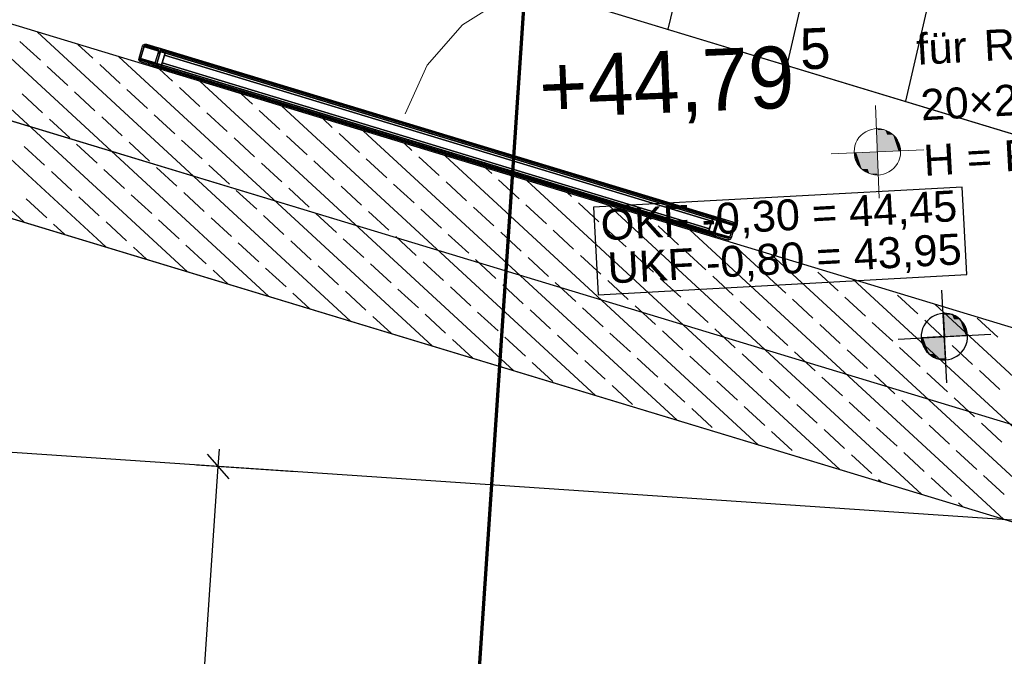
# Model space of a CAD drawing. Extents: x -779 to 790, y -208 to 633.
# Tile 219 of 232: x 381 to 444, y 264 to 305. Entities that reach past the tile are written whole.
import ezdxf
from ezdxf.lldxf.tags import DXFTag

# ---------------------------------------------------------------- set-up
doc = ezdxf.new("R2010")
doc.units = 0
doc.layers.get('0').update_dxf_attribs({"lineweight": 25})
for name, color, linetype, lineweight, true_color in [('01 Allgemein Bemaßung', 7, 'Continuous', 25, 0x848484), ('01 Höhen im Gebäude - Basis', 7, 'Continuous', 25, 0x848484), ('01 Höhen im Gebäude - Basis-gefuellt', 7, 'Continuous', 35, 0xfefefe), ('02 Raster Bemaßung', 7, 'Continuous', 25, 0x848484), ('02 Raster Gebäude-A07F5V4QWF', 7, 'Continuous', 25, 0x848484), ('10 Wege Bestand - 2D', 9, 'Continuous', 18, 0x808080), ('20 Fenster als Fassade-A07F5V52WF', 9, 'Continuous', 25, 0x808080), ('20 Fundament-A07F5V4OWF', 7, 'Continuous', 25, 0x848484), ('20 Magerbeton Bohrungen', 7, 'Continuous', 25, 0x848484), ('30 Baugrubenplanung', 7, 'Continuous', 25, 0x848484), ('60 Höhen Außen (Bestand - bleibt)', 9, 'Continuous', 18, 0x808080), ('S_Regenwasser_Grundleitung', 7, 'Continuous', 70, 0x0080ff)]:
    doc.layers.add(name, color=color, linetype=linetype, lineweight=lineweight, true_color=true_color)
doc.layers.add('02 Raster Gebäude-A07F5V53WF', color=7, linetype='Continuous', lineweight=13)
doc.styles.get("Standard").update_dxf_attribs({"font": 'arial.ttf'})
tags = doc.linetypes.add('Raster-A07F5V4TWF', pattern=[0.2, 0.1, -0.05, 0, -0.05]).pattern_tags.tags
tags[10:11] = [DXFTag(74, 4), DXFTag(75, 0), DXFTag(340, '0'), DXFTag(46, 1.0), DXFTag(50, 0.0), DXFTag(44, 0.0), DXFTag(45, 0.0)]
tags[8:9] = [DXFTag(74, 4), DXFTag(75, 0), DXFTag(340, '0'), DXFTag(46, 1.0), DXFTag(50, 0.0), DXFTag(44, 0.0), DXFTag(45, 0.0)]
tags[6:7] = [DXFTag(74, 4), DXFTag(75, 0), DXFTag(340, '0'), DXFTag(46, 1.0), DXFTag(50, 0.0), DXFTag(44, 0.0), DXFTag(45, 0.0)]
tags[4:5] = [DXFTag(74, 4), DXFTag(75, 0), DXFTag(340, '0'), DXFTag(46, 1.0), DXFTag(50, 0.0), DXFTag(44, 0.0), DXFTag(45, 0.0)]
tags = doc.linetypes.add('Raster-A07F5V57WF', pattern=[0.2, 0.1, -0.05, 0, -0.05]).pattern_tags.tags
tags[10:11] = [DXFTag(74, 4), DXFTag(75, 0), DXFTag(340, '0'), DXFTag(46, 1.0), DXFTag(50, 0.0), DXFTag(44, 0.0), DXFTag(45, 0.0)]
tags[8:9] = [DXFTag(74, 4), DXFTag(75, 0), DXFTag(340, '0'), DXFTag(46, 1.0), DXFTag(50, 0.0), DXFTag(44, 0.0), DXFTag(45, 0.0)]
tags[6:7] = [DXFTag(74, 4), DXFTag(75, 0), DXFTag(340, '0'), DXFTag(46, 1.0), DXFTag(50, 0.0), DXFTag(44, 0.0), DXFTag(45, 0.0)]
tags[4:5] = [DXFTag(74, 4), DXFTag(75, 0), DXFTag(340, '0'), DXFTag(46, 1.0), DXFTag(50, 0.0), DXFTag(44, 0.0), DXFTag(45, 0.0)]
tags = doc.linetypes.add('Strichpunkt', pattern=[1, 0.5, -0.25, 0, -0.25]).pattern_tags.tags
tags[10:11] = [DXFTag(74, 4), DXFTag(75, 0), DXFTag(340, '0'), DXFTag(46, 1.0), DXFTag(50, 0.0), DXFTag(44, 0.0), DXFTag(45, 0.0)]
tags[8:9] = [DXFTag(74, 4), DXFTag(75, 0), DXFTag(340, '0'), DXFTag(46, 1.0), DXFTag(50, 0.0), DXFTag(44, 0.0), DXFTag(45, 0.0)]
tags[6:7] = [DXFTag(74, 4), DXFTag(75, 0), DXFTag(340, '0'), DXFTag(46, 1.0), DXFTag(50, 0.0), DXFTag(44, 0.0), DXFTag(45, 0.0)]
tags[4:5] = [DXFTag(74, 4), DXFTag(75, 0), DXFTag(340, '0'), DXFTag(46, 1.0), DXFTag(50, 0.0), DXFTag(44, 0.0), DXFTag(45, 0.0)]
tags = doc.linetypes.add('Wipeout_Contour-A07F5V4SWF', pattern=[1, 0, -1]).pattern_tags.tags
tags[6:7] = [DXFTag(74, 4), DXFTag(75, 0), DXFTag(340, '0'), DXFTag(46, 1.0), DXFTag(50, 0.0), DXFTag(44, 0.0), DXFTag(45, 0.0)]
tags[4:5] = [DXFTag(74, 4), DXFTag(75, 0), DXFTag(340, '0'), DXFTag(46, 1.0), DXFTag(50, 0.0), DXFTag(44, 0.0), DXFTag(45, 0.0)]

# ---------------------------------------------------------------- blocks, each defined once
blk = doc.blocks.new('Referenz-A07F5V4VWF', base_point=(-401.415, -176.34))
at = {"color": 0, "linetype": 'ByBlock', "lineweight": -2, "ltscale": 12.5}
for p, q in [((134.01, 366.956), (464.718, 266.687)), ((449.327, 283.894), (202.636, 358.69)), ((206.036, 345.118), (464.718, 266.687)), ((440.993, 286.093), (440.414, 286.175)), ((440.414, 286.175), (440.495, 284.677)), ((441.497, 285.795), (440.993, 286.093)), ((441.848, 285.326), (441.497, 285.795)), ((441.993, 284.759), (441.848, 285.326)), ((440.495, 284.677), (438.998, 284.595)), ((438.998, 284.595), (439.143, 284.028)), ((440.495, 284.677), (441.993, 284.759)), ((440.577, 283.179), (440.495, 284.677)), ((439.143, 284.028), (439.494, 283.56)), ((439.494, 283.56), (439.998, 283.262)), ((439.998, 283.262), (440.577, 283.179))]:
    blk.add_line(p, q, dxfattribs=at)
at = {"layer": '01 Höhen im Gebäude - Basis', "color": 0, "linetype": 'Wipeout_Contour-A07F5V4SWF', "lineweight": -2, "ltscale": 1.625}
for p, q in [((441.635, 294.331), (417.809, 293.027)), ((441.944, 288.681), (441.635, 294.331)), ((417.809, 293.027), (418.118, 287.378)), ((418.118, 287.378), (441.944, 288.681))]:
    blk.add_line(p, q, dxfattribs=at)
at = {"layer": '01 Höhen im Gebäude - Basis', "color": 0, "lineweight": -2}
for p, q in [((440.659, 281.682), (440.332, 287.673)), ((439.535, 285.83), (439.393, 285.694)), ((439.693, 285.945), (439.535, 285.83)), ((439.866, 286.039), (439.693, 285.945)), ((440.049, 286.11), (439.866, 286.039)), ((440.24, 286.156), (440.049, 286.11)), ((440.435, 286.176), (440.24, 286.156)), ((440.631, 286.171), (440.435, 286.176)), ((440.825, 286.141), (440.631, 286.171)), ((441.013, 286.086), (440.825, 286.141)), ((441.192, 286.006), (441.013, 286.086)), ((441.36, 285.904), (441.192, 286.006)), ((441.512, 285.78), (441.36, 285.904)), ((441.648, 285.638), (441.512, 285.78)), ((439.087, 285.195), (439.032, 285.007)), ((439.167, 285.374), (439.087, 285.195)), ((439.269, 285.542), (439.167, 285.374)), ((439.393, 285.694), (439.269, 285.542)), ((441.763, 285.48), (441.648, 285.638)), ((441.857, 285.307), (441.763, 285.48)), ((441.928, 285.124), (441.857, 285.307)), ((441.974, 284.933), (441.928, 285.124)), ((437.5, 284.513), (443.491, 284.841)), ((439.001, 284.813), (438.997, 284.617)), ((438.997, 284.617), (439.017, 284.422)), ((439.032, 285.007), (439.001, 284.813)), ((441.959, 284.348), (441.99, 284.542)), ((441.994, 284.738), (441.974, 284.933)), ((441.99, 284.542), (441.994, 284.738)), ((439.017, 284.422), (439.063, 284.231)), ((439.063, 284.231), (439.134, 284.048)), ((439.134, 284.048), (439.228, 283.875)), ((439.228, 283.875), (439.343, 283.717)), ((441.722, 283.813), (441.824, 283.981)), ((441.824, 283.981), (441.904, 284.16)), ((441.904, 284.16), (441.959, 284.348)), ((439.343, 283.717), (439.478, 283.575)), ((439.478, 283.575), (439.631, 283.451)), ((439.631, 283.451), (439.799, 283.349)), ((439.799, 283.349), (439.978, 283.269)), ((439.978, 283.269), (440.166, 283.214)), ((440.166, 283.214), (440.36, 283.183)), ((440.751, 283.199), (440.942, 283.245)), ((440.942, 283.245), (441.125, 283.316)), ((441.125, 283.316), (441.298, 283.41)), ((441.298, 283.41), (441.456, 283.525)), ((441.456, 283.525), (441.598, 283.66)), ((441.598, 283.66), (441.722, 283.813)), ((440.36, 283.183), (440.556, 283.178)), ((440.556, 283.178), (440.751, 283.199))]:
    blk.add_line(p, q, dxfattribs=at)
at = {"layer": '01 Höhen im Gebäude - Basis-gefuellt', "color": 0}
for points in [[(440.435, 286.172), (440.414, 286.172), (440.414, 286.175)], [(440.495, 284.677), (440.435, 286.172), (440.414, 286.172)], [(441.049, 284.708), (440.494, 284.708), (440.435, 286.172)], [(440.993, 286.093), (440.468, 286.093), (440.435, 286.172)], [(441.049, 284.708), (440.993, 286.093), (440.468, 286.093)], [(441.54, 284.735), (441.048, 284.735), (440.993, 286.093)], [(441.497, 285.795), (441.113, 285.795), (440.993, 286.093)], [(441.54, 284.735), (441.497, 285.795), (441.113, 285.795)], [(441.871, 284.753), (441.539, 284.753), (441.497, 285.795)], [(441.848, 285.326), (441.665, 285.326), (441.497, 285.795)], [(441.871, 284.753), (441.848, 285.326), (441.665, 285.326)], [(441.993, 284.759), (441.871, 284.759), (441.848, 285.326)], [(439.12, 284.595), (438.998, 284.595), (439.12, 284.602)], [(439.143, 284.028), (439.12, 284.595), (438.998, 284.595)], [(439.452, 284.602), (439.12, 284.602), (439.451, 284.62)], [(439.326, 284.028), (439.143, 284.028), (439.12, 284.602)], [(439.494, 283.56), (439.452, 284.602), (439.12, 284.602)], [(439.943, 284.62), (439.451, 284.62), (439.942, 284.647)], [(439.878, 283.56), (439.494, 283.56), (439.451, 284.62)], [(439.998, 283.262), (439.943, 284.62), (439.451, 284.62)], [(440.497, 284.647), (439.942, 284.647), (440.495, 284.677)], [(440.523, 283.262), (439.998, 283.262), (439.942, 284.647)], [(440.556, 283.183), (440.497, 284.647), (439.942, 284.647)], [(440.495, 284.677), (441.049, 284.708), (440.494, 284.708)], [(440.577, 283.183), (440.556, 283.183), (440.495, 284.677)], [(441.049, 284.708), (441.54, 284.735), (441.048, 284.735)], [(441.54, 284.735), (441.871, 284.753), (441.539, 284.753)], [(441.871, 284.753), (441.993, 284.759), (441.871, 284.759)], [(439.494, 283.56), (439.326, 284.028), (439.143, 284.028)], [(439.998, 283.262), (439.878, 283.56), (439.494, 283.56)], [(440.556, 283.183), (440.523, 283.262), (439.998, 283.262)], [(440.577, 283.179), (440.577, 283.183), (440.556, 283.183)]]:
    blk.add_solid(points, dxfattribs=at)
at = {"layer": '02 Raster Bemaßung', "color": 0, "lineweight": -2}
for p, q in [((394.256, 275.482), (392.861, 277.08)), ((393.558, 276.281), (393.634, 277.404)), ((389.288, 213.109), (393.558, 276.281)), ((398.548, 275.944), (392.155, 276.376))]:
    blk.add_line(p, q, dxfattribs=at)
at = {"layer": '02 Raster Gebäude-A07F5V4QWF', "color": 0, "linetype": 'Raster-A07F5V4TWF', "lineweight": -2, "ltscale": 187.5}
blk.add_line((458.124, 274.957), (-306.446, 506.77), dxfattribs=at)
at = {"layer": '02 Raster Gebäude-A07F5V4QWF', "color": 0, "linetype": 'Strichpunkt', "lineweight": -2, "ltscale": 0.405}
blk.add_line((558.736, 265.116), (250.271, 285.966), dxfattribs=at)
at = {"layer": '20 Fundament-A07F5V4OWF', "color": 0, "lineweight": -2}
for p, q in [((449.327, 283.894), (202.636, 358.69)), ((206.036, 345.118), (464.718, 266.687)), ((381.01, 292.066), (360.748, 310.751)), ((386.286, 290.467), (366.023, 309.151)), ((391.561, 288.867), (371.299, 307.552)), ((396.836, 287.268), (376.574, 305.953)), ((402.112, 285.669), (381.849, 304.353)), ((382.063, 302.524), (380.739, 303.744)), ((385.455, 302.661), (384.487, 303.553)), ((407.387, 284.069), (387.124, 302.754)), ((383.827, 300.896), (382.504, 302.117)), ((387.219, 301.034), (385.896, 302.254)), ((390.611, 301.171), (389.762, 301.954)), ((412.662, 282.47), (392.4, 301.154)), ((385.592, 299.269), (384.269, 300.49)), ((388.984, 299.407), (387.66, 300.627)), ((392.376, 299.544), (391.052, 300.764)), ((382.2, 299.132), (380.877, 300.352)), ((395.767, 299.681), (395.037, 300.354)), ((394.14, 297.917), (392.817, 299.137)), ((397.532, 298.054), (396.209, 299.275)), ((417.938, 280.87), (397.675, 299.555)), ((383.965, 297.505), (382.641, 298.725)), ((387.357, 297.642), (386.033, 298.862)), ((390.748, 297.779), (389.425, 299)), ((400.924, 298.192), (400.313, 298.755)), ((423.213, 279.271), (402.95, 297.955)), ((389.121, 296.015), (387.798, 297.235)), ((392.513, 296.152), (391.19, 297.373)), ((395.905, 296.29), (394.581, 297.51)), ((399.297, 296.427), (397.973, 297.647)), ((402.688, 296.564), (401.365, 297.785)), ((382.338, 295.74), (381.014, 296.96)), ((385.729, 295.877), (384.406, 297.098)), ((406.08, 296.702), (405.588, 297.156)), ((401.061, 294.8), (399.738, 296.02)), ((404.453, 294.937), (403.129, 296.158)), ((407.845, 295.075), (406.521, 296.295)), ((428.488, 277.671), (408.226, 296.356)), ((384.102, 294.113), (382.779, 295.333)), ((387.494, 294.25), (386.171, 295.471)), ((390.886, 294.388), (389.562, 295.608)), ((394.278, 294.525), (392.954, 295.745)), ((397.669, 294.662), (396.346, 295.883)), ((411.236, 295.212), (410.863, 295.556)), ((409.609, 293.447), (408.286, 294.668)), ((413.001, 293.585), (411.678, 294.805)), ((433.763, 276.072), (413.501, 294.756)), ((396.042, 292.898), (394.719, 294.118)), ((399.434, 293.035), (398.111, 294.256)), ((402.826, 293.173), (401.502, 294.393)), ((406.218, 293.31), (404.894, 294.53)), ((382.475, 292.348), (381.152, 293.569)), ((385.867, 292.486), (384.543, 293.706)), ((389.259, 292.623), (387.935, 293.843)), ((392.65, 292.76), (391.327, 293.981)), ((416.393, 293.722), (416.139, 293.957)), ((404.59, 291.545), (403.267, 292.766)), ((407.982, 291.683), (406.659, 292.903)), ((411.374, 291.82), (410.05, 293.041)), ((414.766, 291.958), (413.442, 293.178)), ((418.157, 292.095), (416.834, 293.316)), ((439.039, 274.472), (418.776, 293.157)), ((391.023, 290.996), (389.7, 292.216)), ((394.415, 291.133), (393.092, 292.354)), ((397.807, 291.271), (396.483, 292.491)), ((401.199, 291.408), (399.875, 292.628)), ((421.549, 292.233), (421.414, 292.357)), ((383.648, 291.267), (382.916, 291.941)), ((387.632, 290.858), (386.308, 292.079)), ((416.53, 290.331), (415.207, 291.551)), ((419.922, 290.468), (418.599, 291.688)), ((423.314, 290.605), (421.99, 291.826)), ((444.314, 272.873), (424.052, 291.558)), ((399.571, 289.643), (398.248, 290.864)), ((402.963, 289.781), (401.64, 291.001)), ((406.355, 289.918), (405.032, 291.139)), ((409.747, 290.056), (408.423, 291.276)), ((413.138, 290.193), (411.815, 291.414)), ((388.923, 289.667), (388.073, 290.452)), ((392.788, 289.369), (391.464, 290.589)), ((396.18, 289.506), (394.856, 290.726)), ((426.706, 290.743), (426.689, 290.758)), ((428.47, 289.116), (427.147, 290.336)), ((411.511, 288.429), (410.188, 289.649)), ((414.903, 288.566), (413.58, 289.786)), ((418.295, 288.703), (416.971, 289.924)), ((421.687, 288.841), (420.363, 290.061)), ((425.078, 288.978), (423.755, 290.199)), ((449.589, 271.274), (429.327, 289.958)), ((394.199, 288.068), (393.229, 288.962)), ((397.944, 287.879), (396.621, 289.099)), ((401.336, 288.016), (400.013, 289.237)), ((404.728, 288.154), (403.404, 289.374)), ((408.12, 288.291), (406.796, 289.512)), ((420.059, 287.076), (418.736, 288.297)), ((423.451, 287.214), (422.128, 288.434)), ((426.843, 287.351), (425.52, 288.571)), ((430.235, 287.488), (428.911, 288.709)), ((433.627, 287.626), (432.303, 288.846)), ((454.865, 269.674), (434.602, 288.359)), ((406.492, 286.527), (405.169, 287.747)), ((409.884, 286.664), (408.561, 287.884)), ((413.276, 286.801), (411.952, 288.022)), ((416.668, 286.939), (415.344, 288.159)), ((399.474, 286.468), (398.385, 287.472)), ((403.101, 286.389), (401.777, 287.61)), ((431.999, 285.861), (430.676, 287.082)), ((435.391, 285.999), (434.068, 287.219)), ((438.783, 286.136), (437.459, 287.356)), ((415.04, 285.174), (413.717, 286.395)), ((418.432, 285.312), (417.109, 286.532)), ((421.824, 285.449), (420.501, 286.669)), ((425.216, 285.586), (423.892, 286.807)), ((428.608, 285.724), (427.284, 286.944)), ((460.14, 268.075), (439.878, 286.759)), ((404.749, 284.869), (403.542, 285.982)), ((408.257, 284.899), (406.934, 286.12)), ((411.649, 285.037), (410.325, 286.257)), ((443.939, 284.646), (442.616, 285.867)), ((426.98, 283.959), (425.657, 285.18)), ((430.372, 284.097), (429.049, 285.317)), ((433.764, 284.234), (432.44, 285.454)), ((437.156, 284.371), (435.832, 285.592)), ((440.547, 284.509), (439.224, 285.729)), ((410.022, 283.272), (408.698, 284.493)), ((413.413, 283.41), (412.09, 284.63)), ((416.805, 283.547), (415.482, 284.767)), ((420.197, 283.684), (418.873, 284.905)), ((423.589, 283.822), (422.265, 285.042)), ((438.92, 282.744), (437.597, 283.965)), ((442.312, 282.882), (440.989, 284.102)), ((421.961, 282.057), (420.638, 283.278)), ((425.353, 282.195), (424.03, 283.415)), ((428.745, 282.332), (427.422, 283.552)), ((432.137, 282.469), (430.813, 283.69)), ((435.529, 282.607), (434.205, 283.827)), ((415.178, 281.782), (413.854, 283.003)), ((418.57, 281.92), (417.246, 283.14)), ((433.901, 280.842), (432.578, 282.063)), ((437.293, 280.98), (435.97, 282.2)), ((440.685, 281.117), (439.361, 282.338)), ((444.077, 281.255), (442.753, 282.475)), ((420.334, 280.293), (419.011, 281.513)), ((423.726, 280.43), (422.403, 281.65)), ((427.118, 280.567), (425.794, 281.788)), ((430.51, 280.705), (429.186, 281.925)), ((442.449, 279.49), (441.126, 280.71)), ((425.491, 278.803), (424.167, 280.023)), ((428.882, 278.94), (427.559, 280.161)), ((432.274, 279.078), (430.951, 280.298)), ((435.666, 279.215), (434.343, 280.436)), ((439.058, 279.353), (437.734, 280.573)), ((437.431, 277.588), (436.107, 278.808)), ((440.822, 277.725), (439.499, 278.946)), ((444.214, 277.863), (442.891, 279.083)), ((430.647, 277.313), (429.324, 278.534)), ((434.039, 277.451), (432.715, 278.671)), ((431.126, 276.872), (431.088, 276.906)), ((435.803, 275.823), (434.48, 277.044)), ((439.195, 275.961), (437.872, 277.181)), ((442.587, 276.098), (441.263, 277.319)), ((444.351, 274.471), (443.028, 275.691)), ((436.401, 275.272), (436.245, 275.417)), ((440.96, 274.334), (439.636, 275.554)), ((441.676, 273.673), (441.401, 273.927))]:
    blk.add_line(p, q, dxfattribs=at)
at = {"layer": '20 Magerbeton Bohrungen', "color": 0, "lineweight": -2}
blk.add_line((206.036, 345.118), (464.718, 266.687), dxfattribs=at)
at = {"layer": '30 Baugrubenplanung', "color": 0, "lineweight": -2}
for p, q in [((138.963, 390.536), (489.954, 284.117)), ((319.714, 335.733), (489.954, 284.117)), ((428.171, 328.356), (422.628, 304.53)), ((435.898, 326.261), (430.302, 302.204)), ((443.62, 324.143), (437.975, 299.877))]:
    blk.add_line(p, q, dxfattribs=at)
at = {"layer": '01 Allgemein Bemaßung', "color": 0, "linetype": 'ByBlock', "lineweight": -2, "ltscale": 0.21125, "char_height": 2.00026, "attachment_point": 1, "rotation": 3.13197}
for s, insert in [('{\\fArial;RR 03}', (442.991, 304.469)), ('{\\fArial;für}', (438.631, 304.231)), ('{\\fArial;20×20}', (438.902, 300.638)), ('{\\fArial;H = Fundamenthöhe}', (439.09, 297.055))]:
    blk.add_mtext(s, dxfattribs=dict(at, insert=insert))
at = {"layer": '01 Höhen im Gebäude - Basis', "color": 0, "linetype": 'ByBlock', "lineweight": -2, "ltscale": 0.21125, "char_height": 2.00026, "attachment_point": 1, "rotation": 3.13197}
for s, insert in [('{\\fArial;OKF -0,30 = 44,45}', (418.226, 292.878)), ('{\\fArial;UKF -0,80 = 43,95}', (418.671, 290.098))]:
    blk.add_mtext(s, dxfattribs=dict(at, insert=insert))
blk = doc.blocks.new('Referenz-A07F5V59WF', base_point=(-759.499, -206.186))
at = {"layer": '02 Raster Gebäude-A07F5V53WF', "color": 0, "linetype": 'Raster-A07F5V57WF', "ltscale": 117.000008}
blk.add_line((458.011, 274.994), (-306.417, 506.754), dxfattribs=at)
at = {"layer": '10 Wege Bestand - 2D', "color": 0, "linetype": 'Continuous', "ltscale": 162.000017}
for p, q in [((412.257, 306.648), (409.338, 304.81)), ((409.338, 304.81), (407.07, 302.211)), ((407.07, 302.211), (405.646, 299.07))]:
    blk.add_line(p, q, dxfattribs=at)
at = {"layer": '20 Fenster als Fassade-A07F5V52WF', "color": 0, "linetype": 'Continuous', "lineweight": -2, "ltscale": 225.000015}
for p, q in [((388.726, 303.523), (388.817, 303.572)), ((388.726, 303.523), (388.817, 303.572)), ((388.817, 303.572), (388.92, 303.569)), ((388.817, 303.572), (388.92, 303.569)), ((388.92, 303.569), (426.815, 292.08)), ((388.92, 303.569), (389.686, 303.336)), ((388.439, 302.67), (388.671, 303.435)), ((388.534, 302.641), (388.767, 303.406)), ((388.671, 303.435), (388.726, 303.523)), ((388.671, 303.435), (426.948, 291.83)), ((388.767, 303.406), (388.794, 303.45)), ((389.723, 303.116), (388.767, 303.406)), ((388.794, 303.45), (388.84, 303.475)), ((388.84, 303.475), (388.891, 303.473)), ((388.891, 303.473), (389.657, 303.241)), ((389.491, 302.351), (389.723, 303.116)), ((389.558, 302.226), (389.848, 303.183)), ((389.587, 302.322), (389.819, 303.087)), ((389.657, 303.241), (389.701, 303.213)), ((389.82, 303.109), (389.673, 302.949)), ((426.049, 292.312), (389.686, 303.336)), ((389.686, 303.336), (389.774, 303.282)), ((389.701, 303.213), (389.725, 303.168)), ((389.723, 303.116), (389.725, 303.168)), ((389.774, 303.282), (389.823, 303.191)), ((389.819, 303.087), (389.823, 303.191)), ((425.8, 292.178), (389.819, 303.087)), ((389.848, 303.183), (390.154, 303.09)), ((390.154, 303.09), (389.864, 302.133)), ((390.086, 302.865), (390.154, 303.09)), ((390.154, 303.09), (425.522, 292.367)), ((388.435, 302.566), (388.439, 302.67)), ((388.484, 302.475), (388.435, 302.566)), ((388.435, 302.566), (388.484, 302.475)), ((388.439, 302.67), (426.716, 291.065)), ((388.572, 302.42), (388.484, 302.475)), ((388.484, 302.475), (388.572, 302.42)), ((388.533, 302.589), (388.534, 302.641)), ((388.533, 302.589), (388.557, 302.543)), ((389.491, 302.351), (388.534, 302.641)), ((388.557, 302.543), (388.601, 302.516)), ((388.572, 302.42), (426.466, 290.931)), ((388.572, 302.42), (389.338, 302.188)), ((388.601, 302.516), (389.367, 302.284)), ((389.127, 302.357), (389.051, 302.275)), ((389.418, 302.282), (389.464, 302.307)), ((389.464, 302.307), (389.491, 302.351)), ((389.532, 302.234), (389.587, 302.322)), ((425.568, 291.413), (389.587, 302.322)), ((389.864, 302.133), (389.933, 302.358)), ((389.933, 302.358), (390.086, 302.865)), ((389.933, 302.358), (425.301, 291.635)), ((425.301, 291.635), (389.933, 302.358)), ((425.454, 292.142), (390.086, 302.865)), ((390.086, 302.865), (425.454, 292.142)), ((425.701, 291.164), (389.338, 302.188)), ((389.338, 302.188), (389.441, 302.185)), ((389.367, 302.284), (389.418, 302.282)), ((389.441, 302.185), (389.532, 302.234)), ((389.864, 302.133), (389.558, 302.226)), ((425.232, 291.41), (389.864, 302.133)), ((425.232, 291.41), (425.522, 292.367)), ((425.454, 292.142), (425.301, 291.635)), ((425.522, 292.367), (425.454, 292.142)), ((425.522, 292.367), (425.829, 292.274)), ((425.829, 292.274), (425.539, 291.317)), ((425.568, 291.413), (425.8, 292.178)), ((425.663, 291.384), (425.895, 292.149)), ((425.8, 292.178), (425.854, 292.266)), ((425.854, 292.266), (425.946, 292.315)), ((425.895, 292.149), (425.923, 292.193)), ((426.852, 291.859), (425.895, 292.149)), ((425.923, 292.193), (425.968, 292.218)), ((425.946, 292.315), (426.049, 292.312)), ((425.968, 292.218), (426.02, 292.216)), ((426.02, 292.216), (426.786, 291.984)), ((426.097, 292.297), (426.021, 292.216)), ((426.049, 292.312), (426.815, 292.08)), ((425.301, 291.635), (425.232, 291.41)), ((425.864, 292.045), (425.708, 291.876)), ((426.62, 291.094), (426.852, 291.859)), ((426.948, 291.83), (426.716, 291.065)), ((426.786, 291.984), (426.83, 291.957)), ((426.815, 292.08), (426.903, 292.025)), ((426.815, 292.08), (426.903, 292.025)), ((426.83, 291.957), (426.854, 291.911)), ((426.852, 291.859), (426.854, 291.911)), ((426.903, 292.025), (426.951, 291.934)), ((426.903, 292.025), (426.951, 291.934)), ((426.951, 291.934), (426.948, 291.83)), ((425.539, 291.317), (425.232, 291.41)), ((425.564, 291.309), (425.568, 291.413)), ((425.564, 291.309), (425.613, 291.218)), ((425.613, 291.218), (425.701, 291.164)), ((425.662, 291.332), (425.663, 291.384)), ((425.662, 291.332), (425.686, 291.287)), ((426.62, 291.094), (425.663, 291.384)), ((425.686, 291.287), (425.73, 291.259)), ((425.701, 291.164), (426.466, 290.931)), ((425.73, 291.259), (426.495, 291.027)), ((426.57, 290.928), (426.466, 290.931)), ((426.466, 290.931), (426.57, 290.928)), ((426.495, 291.027), (426.547, 291.025)), ((426.547, 291.025), (426.593, 291.05)), ((426.661, 290.977), (426.57, 290.928)), ((426.57, 290.928), (426.661, 290.977)), ((426.593, 291.05), (426.62, 291.094)), ((426.716, 291.065), (426.661, 290.977))]:
    blk.add_line(p, q, dxfattribs=at)
at = {"layer": '20 Fenster als Fassade-A07F5V52WF', "color": 0, "linetype": 'Continuous', "lineweight": -2, "ltscale": 293729.28125}
for p, q in [((388.767, 303.406), (388.534, 302.641)), ((389.723, 303.116), (388.767, 303.406)), ((389.491, 302.351), (389.723, 303.116)), ((388.534, 302.641), (389.491, 302.351))]:
    blk.add_line(p, q, dxfattribs=at)
at = {"layer": '20 Fenster als Fassade-A07F5V52WF', "color": 0, "linetype": 'Continuous', "lineweight": -2, "ltscale": 294142.3125}
for p, q in [((388.794, 303.45), (388.767, 303.406)), ((388.767, 303.406), (389.723, 303.116)), ((389.725, 303.168), (388.794, 303.45)), ((389.723, 303.116), (389.725, 303.168))]:
    blk.add_line(p, q, dxfattribs=at)
at = {"layer": '20 Fenster als Fassade-A07F5V52WF', "color": 0, "linetype": 'Continuous', "lineweight": -2, "ltscale": 294156}
for p, q in [((388.84, 303.475), (388.794, 303.45)), ((388.794, 303.45), (389.725, 303.168)), ((389.701, 303.213), (388.84, 303.475)), ((389.725, 303.168), (389.701, 303.213))]:
    blk.add_line(p, q, dxfattribs=at)
at = {"layer": '20 Fenster als Fassade-A07F5V52WF', "color": 0, "linetype": 'Continuous', "lineweight": -2, "ltscale": 294067.96875}
for p, q in [((388.84, 303.475), (389.701, 303.213)), ((388.891, 303.473), (388.84, 303.475)), ((389.657, 303.241), (388.891, 303.473)), ((389.701, 303.213), (389.657, 303.241))]:
    blk.add_line(p, q, dxfattribs=at)
at = {"layer": '20 Fenster als Fassade-A07F5V52WF', "color": 0, "linetype": 'Continuous', "lineweight": -2, "ltscale": 319414.53125}
for p, q in [((389.819, 303.087), (389.587, 302.322)), ((425.8, 292.178), (389.819, 303.087)), ((389.587, 302.322), (425.568, 291.413)), ((425.568, 291.413), (425.8, 292.178))]:
    blk.add_line(p, q, dxfattribs=at)
at = {"layer": '20 Fenster als Fassade-A07F5V52WF', "color": 0, "linetype": 'Continuous', "lineweight": -2, "ltscale": 319720.3125}
for p, q in [((426.049, 292.312), (389.686, 303.336)), ((389.686, 303.336), (389.774, 303.282)), ((389.774, 303.282), (425.946, 292.315)), ((425.946, 292.315), (426.049, 292.312))]:
    blk.add_line(p, q, dxfattribs=at)
at = {"layer": '20 Fenster als Fassade-A07F5V52WF', "color": 0, "linetype": 'Continuous', "lineweight": -2, "ltscale": 319687.625}
for p, q in [((425.946, 292.315), (389.774, 303.282)), ((389.774, 303.282), (389.823, 303.191)), ((389.823, 303.191), (425.854, 292.266)), ((425.854, 292.266), (425.946, 292.315))]:
    blk.add_line(p, q, dxfattribs=at)
at = {"layer": '20 Fenster als Fassade-A07F5V52WF', "color": 0, "linetype": 'Continuous', "lineweight": -2, "ltscale": 319642.53125}
for p, q in [((389.823, 303.191), (389.819, 303.087)), ((389.819, 303.087), (425.8, 292.178)), ((425.854, 292.266), (389.823, 303.191)), ((425.8, 292.178), (425.854, 292.266))]:
    blk.add_line(p, q, dxfattribs=at)
at = {"layer": '20 Fenster als Fassade-A07F5V52WF', "color": 0, "linetype": 'Continuous', "lineweight": -2, "ltscale": 319613.34375}
for p, q in [((390.154, 303.09), (390.086, 302.865)), ((425.522, 292.367), (390.154, 303.09)), ((390.086, 302.865), (425.454, 292.142)), ((425.454, 292.142), (425.522, 292.367))]:
    blk.add_line(p, q, dxfattribs=at)
at = {"layer": '20 Fenster als Fassade-A07F5V52WF', "color": 0, "linetype": 'Continuous', "lineweight": -2, "ltscale": 293363.15625}
for p, q in [((388.534, 302.641), (388.533, 302.589)), ((388.533, 302.589), (389.464, 302.307)), ((389.491, 302.351), (388.534, 302.641)), ((389.464, 302.307), (389.491, 302.351))]:
    blk.add_line(p, q, dxfattribs=at)
at = {"layer": '20 Fenster als Fassade-A07F5V52WF', "color": 0, "linetype": 'Continuous', "lineweight": -2, "ltscale": 293362.4375}
for p, q in [((389.464, 302.307), (388.533, 302.589)), ((388.533, 302.589), (388.557, 302.543)), ((388.557, 302.543), (389.418, 302.282)), ((389.418, 302.282), (389.464, 302.307))]:
    blk.add_line(p, q, dxfattribs=at)
at = {"layer": '20 Fenster als Fassade-A07F5V52WF', "color": 0, "linetype": 'Continuous', "lineweight": -2, "ltscale": 293474.59375}
for p, q in [((389.418, 302.282), (388.557, 302.543)), ((388.557, 302.543), (388.601, 302.516)), ((388.601, 302.516), (389.367, 302.284)), ((389.367, 302.284), (389.418, 302.282))]:
    blk.add_line(p, q, dxfattribs=at)
at = {"layer": '20 Fenster als Fassade-A07F5V52WF', "color": 0, "linetype": 'Continuous', "lineweight": -2, "ltscale": 319214.96875}
for p, q in [((389.587, 302.322), (389.532, 302.234)), ((425.568, 291.413), (389.587, 302.322)), ((389.532, 302.234), (425.564, 291.309)), ((425.564, 291.309), (425.568, 291.413))]:
    blk.add_line(p, q, dxfattribs=at)
at = {"layer": '20 Fenster als Fassade-A07F5V52WF', "color": 0, "linetype": 'Continuous', "lineweight": -2, "ltscale": 319233.0625}
for p, q in [((389.933, 302.358), (389.864, 302.133)), ((425.301, 291.635), (389.933, 302.358)), ((389.864, 302.133), (425.232, 291.41)), ((425.232, 291.41), (425.301, 291.635))]:
    blk.add_line(p, q, dxfattribs=at)
at = {"layer": '20 Fenster als Fassade-A07F5V52WF', "color": 0, "linetype": 'Continuous', "lineweight": -2, "ltscale": 319416.96875}
for p, q in [((390.086, 302.865), (389.933, 302.358)), ((389.933, 302.358), (425.301, 291.635)), ((425.454, 292.142), (390.086, 302.865)), ((425.301, 291.635), (425.454, 292.142))]:
    blk.add_line(p, q, dxfattribs=at)
at = {"layer": '20 Fenster als Fassade-A07F5V52WF', "color": 0, "linetype": 'Continuous', "lineweight": -2, "ltscale": 319142.75}
for p, q in [((389.338, 302.188), (425.701, 291.164)), ((389.441, 302.185), (389.338, 302.188)), ((425.613, 291.218), (389.441, 302.185)), ((425.701, 291.164), (425.613, 291.218))]:
    blk.add_line(p, q, dxfattribs=at)
at = {"layer": '20 Fenster als Fassade-A07F5V52WF', "color": 0, "linetype": 'Continuous', "lineweight": -2, "ltscale": 319172.15625}
for p, q in [((389.532, 302.234), (389.441, 302.185)), ((389.441, 302.185), (425.613, 291.218)), ((425.564, 291.309), (389.532, 302.234)), ((425.613, 291.218), (425.564, 291.309))]:
    blk.add_line(p, q, dxfattribs=at)
at = {"layer": '20 Fenster als Fassade-A07F5V52WF', "color": 0, "linetype": 'Continuous', "lineweight": -2, "ltscale": 346089.59375}
for p, q in [((425.895, 292.149), (425.663, 291.384)), ((426.852, 291.859), (425.895, 292.149)), ((426.62, 291.094), (426.852, 291.859)), ((425.663, 291.384), (426.62, 291.094))]:
    blk.add_line(p, q, dxfattribs=at)
at = {"layer": '20 Fenster als Fassade-A07F5V52WF', "color": 0, "linetype": 'Continuous', "lineweight": -2, "ltscale": 346531.5}
for p, q in [((425.923, 292.193), (425.895, 292.149)), ((425.895, 292.149), (426.852, 291.859)), ((426.854, 291.911), (425.923, 292.193)), ((426.852, 291.859), (426.854, 291.911))]:
    blk.add_line(p, q, dxfattribs=at)
at = {"layer": '20 Fenster als Fassade-A07F5V52WF', "color": 0, "linetype": 'Continuous', "lineweight": -2, "ltscale": 346554.625}
for p, q in [((425.968, 292.218), (425.923, 292.193)), ((425.923, 292.193), (426.854, 291.911)), ((426.83, 291.957), (425.968, 292.218)), ((426.854, 291.911), (426.83, 291.957))]:
    blk.add_line(p, q, dxfattribs=at)
at = {"layer": '20 Fenster als Fassade-A07F5V52WF', "color": 0, "linetype": 'Continuous', "lineweight": -2, "ltscale": 346460.625}
for p, q in [((425.968, 292.218), (426.83, 291.957)), ((426.02, 292.216), (425.968, 292.218)), ((426.786, 291.984), (426.02, 292.216)), ((426.83, 291.957), (426.786, 291.984))]:
    blk.add_line(p, q, dxfattribs=at)
at = {"layer": '20 Fenster als Fassade-A07F5V52WF', "color": 0, "lineweight": 13}
blk.add_line((425.253, 291.477), (425.271, 291.398), dxfattribs=at)
at = {"layer": '20 Fenster als Fassade-A07F5V52WF', "color": 0, "linetype": 'Continuous', "lineweight": -2, "ltscale": 345710.84375}
for p, q in [((425.663, 291.384), (425.662, 291.332)), ((425.662, 291.332), (426.593, 291.05)), ((426.62, 291.094), (425.663, 291.384)), ((426.593, 291.05), (426.62, 291.094))]:
    blk.add_line(p, q, dxfattribs=at)
at = {"layer": '20 Fenster als Fassade-A07F5V52WF', "color": 0, "linetype": 'Continuous', "lineweight": -2, "ltscale": 345700.9375}
for p, q in [((426.593, 291.05), (425.662, 291.332)), ((425.662, 291.332), (425.686, 291.287)), ((425.686, 291.287), (426.547, 291.025)), ((426.547, 291.025), (426.593, 291.05))]:
    blk.add_line(p, q, dxfattribs=at)
at = {"layer": '20 Fenster als Fassade-A07F5V52WF', "color": 0, "linetype": 'Continuous', "lineweight": -2, "ltscale": 345819.75}
for p, q in [((426.547, 291.025), (425.686, 291.287)), ((425.686, 291.287), (425.73, 291.259)), ((425.73, 291.259), (426.495, 291.027)), ((426.495, 291.027), (426.547, 291.025))]:
    blk.add_line(p, q, dxfattribs=at)
at = {"layer": '60 Höhen Außen (Bestand - bleibt)', "color": 0, "linetype": 'Continuous', "ltscale": 162.000017}
for p, q in [((436.041, 299.61), (436.284, 293.615)), ((435.413, 297.911), (435.249, 297.802)), ((435.589, 297.998), (435.413, 297.911)), ((435.774, 298.061), (435.589, 297.998)), ((435.967, 298.1), (435.774, 298.061)), ((436.163, 298.112), (435.967, 298.1)), ((436.358, 298.1), (436.163, 298.112)), ((436.551, 298.061), (436.358, 298.1)), ((436.737, 297.998), (436.551, 298.061)), ((436.912, 297.911), (436.737, 297.998)), ((437.076, 297.802), (436.912, 297.911)), ((434.864, 297.362), (434.777, 297.187)), ((434.973, 297.526), (434.864, 297.362)), ((435.102, 297.673), (434.973, 297.526)), ((435.249, 297.802), (435.102, 297.673)), ((437.223, 297.673), (437.076, 297.802)), ((437.352, 297.526), (437.223, 297.673)), ((437.461, 297.362), (437.352, 297.526)), ((437.548, 297.187), (437.461, 297.362)), ((439.16, 296.734), (433.165, 296.491)), ((434.675, 296.808), (434.663, 296.613)), ((434.663, 296.613), (434.675, 296.417)), ((434.714, 297.001), (434.675, 296.808)), ((434.777, 297.187), (434.714, 297.001)), ((437.611, 297.001), (437.548, 297.187)), ((437.65, 296.808), (437.611, 297.001)), ((437.662, 296.613), (437.65, 296.808)), ((437.65, 296.417), (437.662, 296.613)), ((434.675, 296.417), (434.714, 296.224)), ((434.714, 296.224), (434.777, 296.039)), ((434.777, 296.039), (434.864, 295.863)), ((437.461, 295.863), (437.548, 296.039)), ((437.548, 296.039), (437.611, 296.224)), ((437.611, 296.224), (437.65, 296.417)), ((434.864, 295.863), (434.973, 295.699)), ((434.973, 295.699), (435.102, 295.552)), ((435.102, 295.552), (435.249, 295.423)), ((435.249, 295.423), (435.413, 295.314)), ((435.413, 295.314), (435.589, 295.227)), ((436.737, 295.227), (436.912, 295.314)), ((436.912, 295.314), (437.076, 295.423)), ((437.076, 295.423), (437.223, 295.552)), ((437.223, 295.552), (437.352, 295.699)), ((437.352, 295.699), (437.461, 295.863)), ((435.589, 295.227), (435.774, 295.164)), ((435.774, 295.164), (435.967, 295.125)), ((435.967, 295.125), (436.163, 295.113)), ((436.163, 295.113), (436.358, 295.125)), ((436.358, 295.125), (436.551, 295.164)), ((436.551, 295.164), (436.737, 295.227))]:
    blk.add_line(p, q, dxfattribs=at)
for points in [[(436.163, 298.102), (436.102, 298.102), (436.102, 298.111)], [(436.163, 296.613), (436.163, 298.102), (436.102, 298.102)], [(436.68, 296.634), (436.163, 296.634), (436.163, 298.102)], [(436.68, 298.02), (436.191, 298.02), (436.163, 298.102)], [(436.68, 296.634), (436.68, 298.02), (436.191, 298.02)], [(437.179, 296.654), (436.68, 296.654), (436.68, 298.02)], [(437.179, 297.715), (436.791, 297.715), (436.68, 298.02)], [(437.179, 296.654), (437.179, 297.715), (436.791, 297.715)], [(437.524, 296.668), (437.179, 296.668), (437.179, 297.715)], [(437.524, 297.242), (437.335, 297.242), (437.179, 297.715)], [(437.524, 296.668), (437.524, 297.242), (437.335, 297.242)], [(437.661, 296.673), (437.524, 296.673), (437.524, 297.242)], [(435.146, 296.557), (434.801, 296.557), (435.146, 296.571)], [(435.645, 296.571), (435.146, 296.571), (435.645, 296.592)], [(435.534, 295.51), (435.146, 295.51), (435.146, 296.571)], [(435.645, 295.205), (435.645, 296.571), (435.146, 296.571)], [(436.163, 296.592), (435.645, 296.592), (436.163, 296.613)], [(436.134, 295.205), (435.645, 295.205), (435.645, 296.592)], [(436.163, 295.123), (436.163, 296.592), (435.645, 296.592)], [(436.163, 296.613), (436.68, 296.634), (436.163, 296.634)], [(436.223, 295.123), (436.163, 295.123), (436.163, 296.613)], [(436.68, 296.634), (437.179, 296.654), (436.68, 296.654)], [(437.179, 296.654), (437.524, 296.668), (437.179, 296.668)], [(437.524, 296.668), (437.661, 296.673), (437.524, 296.673)], [(434.801, 296.552), (434.664, 296.552), (434.801, 296.557)], [(434.801, 295.983), (434.801, 296.552), (434.664, 296.552)], [(434.99, 295.983), (434.801, 295.983), (434.801, 296.557)], [(435.146, 295.51), (435.146, 296.557), (434.801, 296.557)], [(435.146, 295.51), (434.99, 295.983), (434.801, 295.983)], [(435.645, 295.205), (435.534, 295.51), (435.146, 295.51)], [(436.163, 295.123), (436.134, 295.205), (435.645, 295.205)], [(436.223, 295.114), (436.223, 295.123), (436.163, 295.123)]]:
    blk.add_solid(points, dxfattribs=at)
at = {"layer": '60 Höhen Außen (Bestand - bleibt)', "color": 0, "linetype": 'Continuous', "ltscale": 162.000017, "attachment_point": 1, "rotation": 2.32073}
for s, insert, char_height in [('{\\fCentury Gothic;5}', (431.103, 304.567), 2.63984), ('{\\fCentury Gothic;+44,79}', (414.215, 302.801), 3.99976)]:
    blk.add_mtext(s, dxfattribs=dict(at, insert=insert, char_height=char_height))

msp = doc.modelspace()

# ---------------------------------------------------------------- linework, layer by layer
at = {"layer": 'S_Regenwasser_Grundleitung'}
msp.add_line((401.405, 129.591), (413.997, 315.931), dxfattribs=at)

# ---------------------------------------------------------------- block references
at = {"color": 8, "lineweight": 25, "ltscale": 1250, "true_color": 0x808080}
msp.add_blockref('Referenz-A07F5V59WF', (-759.499, -206.186), dxfattribs=at)
at = {"color": 8, "lineweight": 25, "ltscale": 12.5, "true_color": 0x808080}
msp.add_blockref('Referenz-A07F5V4VWF', (-401.415, -176.34), dxfattribs=at)

doc.saveas('drawing.dxf')
